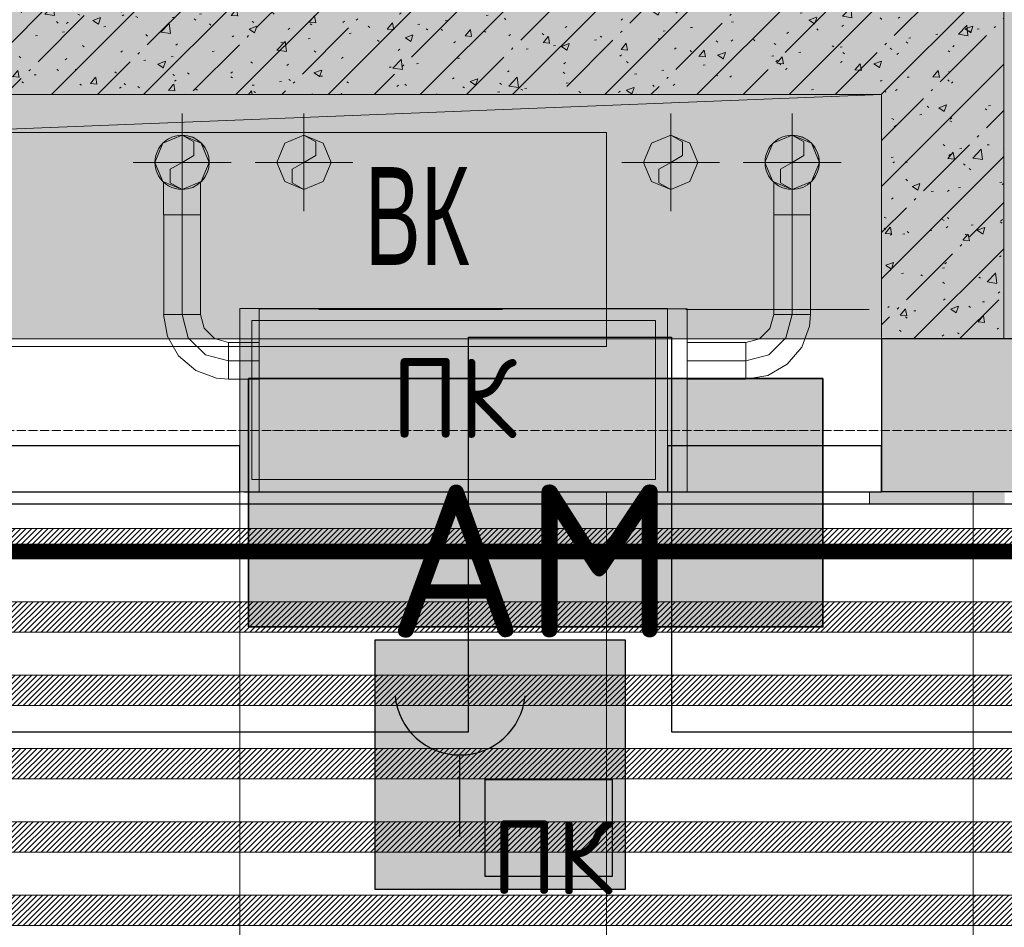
# Model space of a CAD drawing. Header units: millimetres. Extents: x -542966 to 178656, y -69521 to 267189.
# Tile 253 of 256: x -167963 to -166352, y 245424 to 246909. Entities that reach past the tile are written whole.
import ezdxf
from ezdxf import colors
from ezdxf.entities.mleader import LeaderData, LeaderLine
from ezdxf.math import Vec2, Vec3

# ---------------------------------------------------------------- set-up
doc = ezdxf.new("R2010")
doc.units = ezdxf.units.MM
for name, pattern in [('( Hidden )', [0.375, 0.25, -0.125]), ('-D1-03x03', [6, 3, -3]), ('-D1d1-15x02', [19, 15, -2, 0, -2]), ('DASHDOT', [25.4, 12.7, -6.35, 0, -6.35]), ('DASHEDx20', [0.75, 0.5, -0.25])]:
    doc.linetypes.add(name, pattern=pattern)
doc.layers.get('Defpoints').update_dxf_attribs({"color": 31})
for name, color, linetype, lineweight in [('_0', 7, 'Continuous', 13), ('A-DETL-GENF', 7, 'Continuous', 5), ('A-FLOR', 7, 'Continuous', 5), ('A-GENM-HDLN', 7, '-D1-03x03', 5), ('A-WALL', 7, 'Continuous', 5), ('A-WALL-FNSH', 8, 'Continuous', 5), ('dim_pot', 183, 'Continuous', 9), ('dim_razv', 93, 'DASHDOT', 9), ('engineering', 20, 'Continuous', 13), ('I-WALL', 7, 'Continuous', 5), ('M-EQPM', 7, 'Continuous', 5), ('M-EQPM-IDEN', 7, 'Continuous', 5), ('pot', 183, 'Continuous', 15), ('pot sh', 183, 'Continuous', 15), ('S-GRID', 7, 'Continuous', 5), ('wall_new', 152, 'Continuous', 30)]:
    doc.layers.add(name, color=color, linetype=linetype, lineweight=lineweight)
for name, color, linetype, true_color in [('PDF12_0', 30, 'Continuous', 0xff7f00), ('PDF12_Оборудование', 7, 'Continuous', 0xffffff), ('PDF3_Geometry', 7, 'Continuous', 0xdedede), ('PDF3_Solid Fills', 7, 'Continuous', 0x008000)]:
    doc.layers.add(name, color=color, linetype=linetype, true_color=true_color)
doc.layers.add('PDF12_ПС ручной', color=1, linetype='Continuous')
doc.layers.add('PDF_Text', color=7, linetype='Continuous')
doc.layers.add('pol', color=7, linetype='Continuous', lineweight=15, true_color=0x738991)
doc.layers.add('Сводный план', color=1, linetype='Continuous', lineweight=0, true_color=0xff0000)
doc.styles.add('Arial Narrow_2', font='txt', dxfattribs={"width": 0.75, "height": 250})
doc.styles.add('GOST-2.304_Type-B', font='GOST_Common.ttf')
doc.styles.add('In tre', font='isocpeur.ttf', dxfattribs={"width": 0.8, "oblique": 10})
doc.styles.add('PDF ISOCPEUR', font='isocpeur.ttf')
pattern_1 = [(225, (-233499.5126, 226717.061), (4.49012806, -4.49012806), [])]
pattern_2 = [(45, (-192252.93, 225386.45), (-75.43415, 75.43415), [106.68, -17.78, 3.556, -17.78]), (45, (-192252.93, 225461.84), (-75.43415, 75.43415), []), (50, (-192252.93, 225386.45), (127.52922, -11.15758), [13.335, -146.685]), (355, (-192252.93, 225386.45), (-24.66966, 133.74), [10.668, -117.348]), (100.451, (-192242.31, 225385.52), (102.85973, 122.5818), [11.333, -124.663]), (46.184, (-192252.93, 225422.01), (189.75516, -29.4304), [20.002, -220.027]), (96.636, (-192237.12, 225419.56), (166.1822, 173.1996), [17, -186.995]), (351.184, (-192252.93, 225422.01), (166.1839, 173.1976), [16.002, -176.022]), (21, (-192235.15, 225413.12), (106.13027, -71.58603), [13.335, -146.685]), (326, (-192235.15, 225413.12), (43.2619, 128.93175), [10.668, -117.348]), (71.451, (-192226.31, 225407.15), (149.39198, 57.34505), [11.333, -124.663]), (37.5, (-192252.935, 225386.45), (2.16223, 59.18836), [3.353, -112.573, 3.353, -115.773, -117.792]), (37.5, (-192252.935, 225386.45), (2.16223, 59.18836), [-235.052, 3.353, -114.44]), (7.5, (-192252.935, 225386.45), (46.77386, 70.12615), [3.353, -64.567, 3.353, -109.906, -44.894]), (7.5, (-192252.935, 225386.45), (46.77386, 70.12615), [-181.178, 3.353, -41.542]), (327.5, (-192292.584, 225386.45), (94.91367, -4.01009), [3.353, -41.097, 3.353, -135.331, -184.023]), (327.5, (-192292.584, 225386.45), (94.91367, -4.01009), [-183.134, 3.353, -180.67]), (317.5, (-192310.36, 225386.45), (103.69057, 17.79882), [3.353, -54.432, 3.353, -88.748, -130.683]), (317.5, (-192310.36, 225386.45), (103.69057, 17.79882), [-149.885, 3.353, -127.33])]

# ---------------------------------------------------------------- blocks, each defined once
blk = doc.blocks.new('iuiuiuyt66')
at = {"layer": 'PDF12_0', "lineweight": 25}
blk.add_lwpolyline([(7505.7, 20307.4), (10242.6, 20307.4), (10242.6, 20995.3), (10877.6, 20995.3), (10877.6, 20307.4), (25074.1, 20307.4), (25074.1, 20953), (25406.5, 20953), (25406.5, 20307.4), (29057.7, 20307.4)], dxfattribs=at)
at = {"layer": 'PDF12_Оборудование', "transparency": 33554559}
for points in [[(25654.1, 20885.2), (24714.3, 20885.2), (25654.1, 20478.8)], [(24714.3, 20885.2), (25654.1, 20478.8), (24714.3, 20478.8)]]:
    blk.add_solid(points, dxfattribs=at)
at = {"layer": 'PDF12_ПС ручной', "color": 7, "true_color": 0xffffff, "transparency": 33554559}
for points in [[(25330.3, 20457.7), (24921.7, 20457.7), (25330.3, 20049.1)], [(24921.7, 20457.7), (25330.3, 20049.1), (24921.7, 20049.1)]]:
    blk.add_solid(points, dxfattribs=at)
at = {"layer": 'PDF_Text', "color": 177, "lineweight": 35, "true_color": 0x283188}
blk.add_lwpolyline([(25654.1, 20885.2), (24714.3, 20885.2), (24714.3, 20478.8), (25654.1, 20478.8)], close=True, dxfattribs=at)
at = {"layer": 'PDF_Text', "color": 5, "lineweight": 30}
for points in [[(25330.3, 20049.1), (24921.7, 20049.1), (24921.7, 20457.7), (25330.3, 20457.7)], [(25101.7, 20229.1), (25309.1, 20229.1), (25309.1, 20070.3), (25101.7, 20070.3)]]:
    blk.add_lwpolyline(points, close=True, dxfattribs=at)
blk.add_lwpolyline([(25059.3, 20267.2), (25059.3, 20135.9)], dxfattribs=at)
blk.add_arc((25060.4, 20376.2), 106.9, 185.5706, 354.4294, dxfattribs=at)
at = {"layer": 'PDF_Text', "color": 177, "true_color": 0x283188, "insert": (24940.8, 20461.3), "char_height": 249.99, "attachment_point": 7, "style": 'PDF ISOCPEUR'}
blk.add_mtext('АМ', dxfattribs=at)
at = {"layer": 'PDF_Text', "color": 5, "insert": (25112.2, 20041.3), "char_height": 120, "attachment_point": 7, "style": 'PDF ISOCPEUR'}
blk.add_mtext('ПК', dxfattribs=at)
blk = doc.blocks.new('fgjhjgf44')
at = {"layer": 'PDF3_Geometry', "color": 1, "lineweight": 18}
for points in [[(19876.7, 19040.8), (19876.7, 18880.8)], [(20874.7, 19040.8), (20874.7, 18880.8)], [(19832.2, 18960.8), (19845.2, 18929.4), (19876.7, 18916.3), (19908.1, 18929.4), (19921.2, 18960.8), (19908.1, 18992.3), (19876.7, 19005.3), (19845.2, 18992.3)], [(20830.2, 18960.8), (20843.3, 18929.4), (20874.7, 18916.3), (20906.2, 18929.4), (20919.2, 18960.8), (20906.2, 18992.3), (20874.7, 19005.3), (20843.3, 18992.3)], [(19956.7, 18960.8), (19796.7, 18960.8)], [(20954.7, 18960.8), (20794.7, 18960.8)], [(19876.7, 18874.8), (19868.9, 18874.8), (19861.6, 18874.8), (19855.3, 18874.8), (19850.5, 18874.8), (19847.5, 18874.8), (19846.5, 18874.8), (19847.5, 18874.8), (19850.5, 18874.8), (19855.3, 18874.8), (19861.6, 18874.8), (19868.9, 18874.8)], [(19876.7, 18874.8), (19884.4, 18874.8), (19891.7, 18874.8), (19897.9, 18874.8), (19902.6, 18874.8), (19905.6, 18874.8), (19906.7, 18874.8), (19906.7, 18711.9), (19905.6, 18711.9), (19902.6, 18711.9), (19897.9, 18711.9), (19891.7, 18711.9), (19884.4, 18711.9), (19876.7, 18711.9)], [(19876.7, 18874.8), (19884.5, 18874.8), (19891.7, 18874.8), (19898, 18874.8), (19902.8, 18874.8), (19905.8, 18874.8), (19906.8, 18874.8), (19905.8, 18874.8), (19902.8, 18874.8), (19898, 18874.8), (19891.7, 18874.8), (19884.5, 18874.8)], [(20874.7, 18874.8), (20866.9, 18874.8), (20859.7, 18874.8), (20853.4, 18874.8), (20848.6, 18874.8), (20845.6, 18874.8), (20844.6, 18874.8), (20845.6, 18874.8), (20848.6, 18874.8), (20853.4, 18874.8), (20859.7, 18874.8), (20866.9, 18874.8)], [(20874.7, 18874.8), (20882.6, 18874.8), (20889.8, 18874.8), (20896.1, 18874.8), (20900.9, 18874.8), (20903.9, 18874.8), (20904.9, 18874.8), (20903.9, 18874.8), (20900.9, 18874.8), (20896.1, 18874.8), (20889.8, 18874.8), (20882.6, 18874.8)], [(20702.7, 18421.9), (20702.7, 18720.9), (20002.7, 18720.9), (20002.7, 18421.9), (20002.7, 18720.9), (20702.7, 18720.9)], [(19952.7, 18666.1), (19929.6, 18672.3), (19912.8, 18689.3), (19906.8, 18711.9), (19905.8, 18711.9), (19902.8, 18711.9), (19898, 18711.9), (19891.7, 18711.9), (19884.5, 18711.9), (19876.7, 18711.9), (19868.9, 18711.9), (19861.6, 18711.9), (19855.3, 18711.9), (19850.5, 18711.9), (19847.5, 18711.9), (19846.5, 18711.9), (19852.8, 18675.8), (19871, 18644.1), (19898.9, 18620.4), (19933.2, 18607.6), (19952.7, 18605.8), (19952.7, 18606.8), (19952.7, 18609.8), (19952.7, 18614.6), (19952.7, 18620.8), (19952.7, 18628.1), (19952.7, 18635.9), (19952.7, 18643.7), (19952.7, 18651), (19952.7, 18657.2), (19952.7, 18662), (19952.7, 18665)], [(19886.8, 18673.9), (19876.7, 18711.9), (19886.8, 18673.9), (19914.7, 18646.1), (19952.7, 18635.9), (19914.7, 18646.1)], [(20844.6, 18711.9), (20838.4, 18688.8), (20821.4, 18672), (20798.7, 18666.1), (20798.7, 18665), (20798.7, 18662), (20798.7, 18657.2), (20798.7, 18651), (20798.7, 18643.7), (20798.7, 18635.9), (20798.7, 18628.1), (20798.7, 18620.8), (20798.7, 18614.6), (20798.7, 18609.8), (20798.7, 18606.8), (20798.7, 18605.8), (20834.8, 18612.1), (20866.6, 18630.3), (20890.3, 18658.2), (20903.1, 18692.5), (20904.9, 18711.9), (20903.9, 18711.9), (20900.9, 18711.9), (20896.1, 18711.9), (20889.8, 18711.9), (20882.6, 18711.9), (20874.7, 18711.9), (20866.9, 18711.9), (20859.7, 18711.9), (20853.4, 18711.9), (20848.6, 18711.9), (20845.6, 18711.9)], [(19952.7, 18635.9), (19952.7, 18643.7), (19952.7, 18650.9), (19952.7, 18657.1), (19952.7, 18661.9), (19952.7, 18664.9), (19952.7, 18665.9), (20002.7, 18665.9), (20002.7, 18664.9), (20002.7, 18661.9), (20002.7, 18657.1), (20002.7, 18650.9), (20002.7, 18643.7), (20002.7, 18635.9)], [(20798.7, 18635.9), (20798.7, 18628.2), (20798.7, 18620.9), (20798.7, 18614.7), (20798.7, 18609.9), (20798.7, 18606.9), (20798.7, 18605.9), (20702.7, 18605.9), (20702.7, 18606.9), (20702.7, 18609.9), (20702.7, 18614.7), (20702.7, 18620.9), (20702.7, 18628.2), (20702.7, 18635.9)], [(20727.7, 18421.9), (19977.7, 18421.9)], [(19977.7, 18420.9), (19977.7, 18421.9)], [(20727.7, 18420.9), (19977.7, 18420.9)], [(20702.7, 18421.9), (20002.7, 18421.9)], [(20677.7, 18420.9), (20027.7, 18420.9)], [(20027.7, 18420.9), (20677.7, 18420.9)], [(20677.7, 18420.9), (20027.7, 18420.9)], [(20027.7, 18420.9), (20677.7, 18420.9)], [(20727.7, 18420.9), (20727.7, 18421.9)]]:
    blk.add_lwpolyline(points, close=True, dxfattribs=at)
at = {"layer": 'PDF3_Geometry', "color": 232, "lineweight": 18, "true_color": 0xca0064}
for points in [[(20076, 18880.8), (20076, 19040.8)], [(20676, 18880.8), (20676, 19040.8)], [(20076, 19005.3), (20095.3, 18994.2), (20095.3, 18971.9), (20076, 18960.8), (20056.7, 18949.7), (20056.7, 18927.4), (20076, 18916.3)], [(20676, 19005.3), (20695.3, 18994.2), (20695.3, 18971.9), (20676, 18960.8), (20656.7, 18949.7), (20656.7, 18927.4), (20676, 18916.3)], [(19996, 18960.8), (20156, 18960.8)], [(20596, 18960.8), (20756, 18960.8)]]:
    blk.add_lwpolyline(points, dxfattribs=at)
at = {"layer": 'PDF3_Geometry', "color": 254, "lineweight": 9, "true_color": 0xcccccc}
for points in [[(20571, 18659.5), (20571, 19009.5), (19071, 19009.5), (20571, 19009.5)], [(20100.6, 18719.9), (20400.6, 18719.9)]]:
    blk.add_lwpolyline(points, close=True, dxfattribs=at)
at = {"layer": 'PDF3_Geometry', "color": 1, "lineweight": 18}
for points in [[(19876.7, 19005.3), (19895.9, 18994.2), (19895.9, 18971.9), (19876.7, 18960.8), (19857.4, 18949.7), (19857.4, 18927.4), (19876.7, 18916.3, 1)], [(20874.7, 19005.3), (20894, 18994.2), (20894, 18971.9), (20874.7, 18960.8), (20855.5, 18949.7), (20855.5, 18927.4), (20874.7, 18916.3, 0.999992)]]:
    blk.add_lwpolyline(points, format="xyb", close=True, dxfattribs=at)
at = {"layer": 'PDF3_Geometry', "color": 232, "lineweight": 18, "true_color": 0xca0064}
for points in [[(20031.5, 18960.8), (20044.6, 18929.4), (20076, 18916.3), (20107.5, 18929.4), (20120.5, 18960.8), (20107.5, 18992.3), (20076, 19005.3), (20044.6, 18992.3)], [(20631.5, 18960.8), (20644.6, 18929.4), (20676, 18916.3), (20707.5, 18929.4), (20720.5, 18960.8), (20707.5, 18992.3), (20676, 19005.3), (20644.6, 18992.3)]]:
    blk.add_lwpolyline(points, close=True, dxfattribs=at)
at = {"layer": 'PDF3_Geometry', "color": 1, "lineweight": 18}
for points in [[(19876.7, 18874.8), (19876.7, 18960.8)], [(20874.7, 18874.8), (20874.7, 18960.8)], [(19846.5, 18928.1), (19846.5, 18874.8)], [(19906.8, 18874.8), (19906.8, 18928.1)], [(20844.6, 18928.1), (20844.6, 18874.8)], [(20904.9, 18874.8), (20904.9, 18928.1)], [(19906.7, 18711.9), (19905.6, 18711.9), (19902.6, 18711.9), (19897.9, 18711.9), (19891.7, 18711.9), (19884.4, 18711.9), (19876.7, 18711.9), (19876.7, 18874.8), (19868.9, 18874.8), (19861.7, 18874.8), (19855.4, 18874.8), (19850.7, 18874.8), (19847.7, 18874.8), (19846.7, 18874.8), (19846.7, 18711.9), (19847.7, 18711.9), (19850.7, 18711.9), (19855.4, 18711.9), (19861.7, 18711.9), (19868.9, 18711.9), (19876.7, 18711.9), (19868.9, 18711.9), (19861.7, 18711.9), (19855.4, 18711.9), (19850.7, 18711.9), (19847.7, 18711.9), (19846.7, 18711.9)], [(19846.7, 18874.8), (19847.7, 18874.8), (19850.7, 18874.8), (19855.4, 18874.8), (19861.7, 18874.8), (19868.9, 18874.8), (19876.7, 18874.8), (19884.4, 18874.8), (19891.7, 18874.8), (19897.9, 18874.8), (19902.6, 18874.8), (19905.6, 18874.8), (19906.7, 18874.8)], [(20844.7, 18711.9), (20845.8, 18711.9), (20848.8, 18711.9), (20853.5, 18711.9), (20859.7, 18711.9), (20867, 18711.9), (20874.7, 18711.9), (20882.5, 18711.9), (20889.7, 18711.9), (20896, 18711.9), (20900.7, 18711.9), (20903.7, 18711.9), (20904.7, 18711.9), (20903.7, 18711.9), (20900.7, 18711.9), (20896, 18711.9), (20889.7, 18711.9), (20882.5, 18711.9), (20874.7, 18711.9), (20867, 18711.9), (20859.7, 18711.9), (20853.5, 18711.9), (20848.8, 18711.9), (20845.8, 18711.9), (20844.7, 18711.9), (20844.7, 18874.8), (20845.8, 18874.8), (20848.8, 18874.8), (20853.5, 18874.8), (20859.7, 18874.8), (20867, 18874.8), (20874.7, 18874.8), (20874.7, 18711.9), (20864.6, 18673.9), (20836.7, 18646.1), (20798.7, 18635.9), (20702.7, 18635.9), (20702.7, 18628.2), (20702.7, 18620.9), (20702.7, 18614.7), (20702.7, 18609.9), (20702.7, 18606.9), (20702.7, 18605.9)], [(20844.7, 18874.8), (20845.8, 18874.8), (20848.8, 18874.8), (20853.5, 18874.8), (20859.7, 18874.8), (20867, 18874.8), (20874.7, 18874.8), (20874.7, 18711.9), (20864.6, 18673.9), (20836.7, 18646.1), (20798.7, 18635.9), (20798.7, 18628.2), (20798.7, 18620.9), (20798.7, 18614.7), (20798.7, 18609.9), (20798.7, 18606.9), (20798.7, 18605.9)], [(20904.7, 18711.9), (20904.7, 18874.8), (20903.7, 18874.8), (20900.7, 18874.8), (20896, 18874.8), (20889.7, 18874.8), (20882.5, 18874.8), (20874.7, 18874.8), (20882.5, 18874.8), (20889.7, 18874.8), (20896, 18874.8), (20900.7, 18874.8), (20903.7, 18874.8), (20904.7, 18874.8)], [(19906.8, 18711.9), (19905.8, 18711.9), (19902.8, 18711.9), (19898, 18711.9), (19891.7, 18711.9), (19884.5, 18711.9), (19876.7, 18711.9), (19868.9, 18711.9), (19861.6, 18711.9), (19855.3, 18711.9), (19850.5, 18711.9), (19847.5, 18711.9), (19846.5, 18711.9)], [(20844.6, 18711.9), (20845.6, 18711.9), (20848.6, 18711.9), (20853.4, 18711.9), (20859.7, 18711.9), (20866.9, 18711.9), (20874.7, 18711.9), (20882.6, 18711.9), (20889.8, 18711.9), (20896.1, 18711.9), (20900.9, 18711.9), (20903.9, 18711.9), (20904.9, 18711.9)], [(19952.7, 18666.1), (19952.7, 18665), (19952.7, 18662), (19952.7, 18657.2), (19952.7, 18651), (19952.7, 18643.7), (19952.7, 18635.9), (19952.7, 18628.1), (19952.7, 18620.8), (19952.7, 18614.6), (19952.7, 18609.8), (19952.7, 18606.8), (19952.7, 18605.8)], [(19952.7, 18665.9), (19952.7, 18664.9), (19952.7, 18661.9), (19952.7, 18657.1), (19952.7, 18650.9), (19952.7, 18643.7), (19952.7, 18635.9), (20002.7, 18635.9), (20002.7, 18643.7), (20002.7, 18650.9), (20002.7, 18657.1), (20002.7, 18661.9), (20002.7, 18664.9), (20002.7, 18665.9)], [(20798.7, 18665.9), (20798.7, 18664.9), (20798.7, 18661.9), (20798.7, 18657.1), (20798.7, 18650.9), (20798.7, 18643.7), (20798.7, 18635.9), (20798.7, 18643.7), (20798.7, 18650.9), (20798.7, 18657.1), (20798.7, 18661.9), (20798.7, 18664.9), (20798.7, 18665.9), (20702.7, 18665.9), (20702.7, 18664.9), (20702.7, 18661.9), (20702.7, 18657.1), (20702.7, 18650.9), (20702.7, 18643.7), (20702.7, 18635.9), (20702.7, 18643.7), (20702.7, 18650.9), (20702.7, 18657.1), (20702.7, 18661.9), (20702.7, 18664.9), (20702.7, 18665.9)], [(20798.7, 18666.1), (20798.7, 18665), (20798.7, 18662), (20798.7, 18657.2), (20798.7, 18651), (20798.7, 18643.7), (20798.7, 18635.9), (20798.7, 18628.1), (20798.7, 18620.8), (20798.7, 18614.6), (20798.7, 18609.8), (20798.7, 18606.8), (20798.7, 18605.8)], [(19952.7, 18605.9), (19952.7, 18606.9), (19952.7, 18609.9), (19952.7, 18614.7), (19952.7, 18620.9), (19952.7, 18628.2), (19952.7, 18635.9), (19952.7, 18628.2), (19952.7, 18620.9), (19952.7, 18614.7), (19952.7, 18609.9), (19952.7, 18606.9), (19952.7, 18605.9), (20002.7, 18605.9), (20002.7, 18606.9), (20002.7, 18609.9), (20002.7, 18614.7), (20002.7, 18620.9), (20002.7, 18628.2), (20002.7, 18635.9), (20002.7, 18628.2), (20002.7, 18620.9), (20002.7, 18614.7), (20002.7, 18609.9), (20002.7, 18606.9), (20002.7, 18605.9)], [(20677.7, 18421.9), (20027.7, 18421.9)], [(20027.7, 18421.9), (20027.7, 18420.9)], [(20027.7, 18420.9), (20027.7, 18421.9)], [(20027.7, 18421.9), (20677.7, 18421.9)], [(20677.7, 18421.9), (20027.7, 18421.9)], [(20027.7, 18421.9), (20027.7, 18420.9)], [(20027.7, 18421.9), (20027.7, 18420.9)], [(20027.7, 18421.9), (20677.7, 18421.9)], [(20677.7, 18421.9), (20027.7, 18421.9)], [(20027.7, 18421.9), (20677.7, 18421.9)], [(20027.7, 18421.9), (20677.7, 18421.9)], [(20677.7, 18421.9), (20027.7, 18421.9)], [(20027.7, 18420.9), (20027.7, 18421.9)], [(20027.7, 18421.9), (20027.7, 18420.9)], [(20027.7, 18421.9), (20027.7, 18420.9)], [(20027.7, 18421.9), (20027.7, 18420.9)], [(20677.7, 18420.9), (20677.7, 18421.9)], [(20677.7, 18420.9), (20677.7, 18421.9)], [(20677.7, 18421.9), (20677.7, 18420.9)], [(20677.7, 18421.9), (20677.7, 18420.9)], [(20677.7, 18420.9), (20677.7, 18421.9)], [(20677.7, 18420.9), (20677.7, 18421.9)], [(20677.7, 18421.9), (20677.7, 18420.9)], [(20677.7, 18421.9), (20677.7, 18420.9)]]:
    blk.add_lwpolyline(points, dxfattribs=at)
at = {"layer": 'PDF3_Geometry', "color": 254, "lineweight": 9, "true_color": 0xcccccc}
for points in [[(20700.6, 18719.9), (21000.6, 18719.9)], [(21000.6, 18719.9), (20700.6, 18719.9)], [(19071, 18659.5), (20571, 18659.5)], [(19071, 18659.5), (20571, 18659.5)]]:
    blk.add_lwpolyline(points, dxfattribs=at)
at = {"layer": 'PDF3_Geometry', "color": 1, "lineweight": 18}
for centre, start, end in [((19876.7, 18960.8), 89.9991, 270.0009), ((19876.7, 18960.8), 89.9991, 270.0009), ((19876.7, 18960.8), 270, 90), ((20874.7, 18960.8), 89.9991, 270.0009), ((20874.7, 18960.8), 89.9991, 270.0009), ((20874.7, 18960.8), 270.0005, 89.9995)]:
    blk.add_arc(centre, 44.4, start, end, dxfattribs=at)
at = {"layer": 'PDF3_Solid Fills', "color": 11, "lineweight": 35, "true_color": 0xff7b7b, "transparency": 33554559}
for points in [[(20727.7, 18420.9), (20727.7, 18421.9), (19977.7, 18420.9)], [(20677.7, 18420.9), (20677.7, 18421.9), (20027.7, 18420.9)], [(20677.7, 18420.9), (20677.7, 18421.9), (20027.7, 18420.9)], [(20677.7, 18420.9), (20677.7, 18421.9), (20027.7, 18420.9)], [(20677.7, 18420.9), (20677.7, 18421.9), (20027.7, 18420.9)]]:
    blk.add_solid(points, dxfattribs=at)
blk = doc.blocks.new('A_MEQ_OpeningShaft-Rectangular - ВК-4805492-50_AS_M_L19')
at = {"layer": 'A-DETL-GENF', "linetype": '-D1-03x03'}
blk.add_hatch(color=256, dxfattribs=at).paths.add_polyline_path([(0, -400), (57.1, -57.1), (1500, 0), (0, 0)])
at = {"layer": 'A-DETL-GENF'}
for p, q in [((1500, 0), (0, 0)), ((0, 0), (0, -400)), ((57.1, -57.1), (1500, 0)), ((1500, 0), (1500, -400)), ((0, -400), (57.1, -57.1)), ((0, -400), (1500, -400))]:
    blk.add_line(p, q, dxfattribs=at)
at = {"layer": 'A-GENM-HDLN'}
for p, q in [((1500, 0), (0, 0)), ((0, 0), (0, -400)), ((1500, -400), (1500, 0)), ((0, -400), (1500, -400))]:
    blk.add_line(p, q, dxfattribs=at)

msp = doc.modelspace()

# ---------------------------------------------------------------- hatches: boundary and pattern name
at = {"layer": '_0', "transparency": 33554534}
h = msp.add_hatch(color=252, dxfattribs=at)
h.dxf.hatch_style = 1
h.paths.add_polyline_path([(-154802.1, 224885.6), (-192753.7, 224885.6), (-192753.7, 254837.2), (-154802.1, 254837.2)])
h.paths.add_polyline_path([(-186502.9, 232136.4), (-186502.9, 235386.4), (-183902.9, 235386.4), (-183902.9, 239436.4), (-179002.9, 239436.4), (-179002.9, 237936.4), (-177402.9, 237936.4), (-177402.9, 244336.4), (-185852.9, 244336.4), (-185852.9, 246136.4), (-186852.9, 246136.4), (-186852.9, 248136.4), (-182952.9, 248136.4), (-182952.9, 246386.4), (-163952.9, 246386.4), (-163952.9, 248136.4), (-160672.9, 248136.4), (-160672.9, 246136.4), (-161752.9, 246136.4), (-161752.9, 244336.4), (-169802.9, 244336.4), (-169802.9, 235386.4), (-161802.9, 235386.4), (-161802.9, 234986.4), (-161302.9, 234986.4), (-161302.9, 232136.4), (-163402.9, 232136.4), (-163402.9, 233336.4), (-183902.9, 233336.4), (-183902.9, 232136.4)], flags=16)
at = {"layer": 'A-WALL'}
h = msp.add_hatch(dxfattribs=at)
h.set_pattern_fill('FP_1', color=256, style=0, pattern_type=2)
h.set_pattern_definition([(45, (-192252.935, 225386.45), (-57.02463, 57.02463), []), (45, (-192195.91, 225386.45), (-57.02463, 57.02463), [100.806, -20.161, 3.353, -16.808])])
h.paths.add_polyline_path([(-164637.1, 246136.4), (-163652.9, 246136.4), (-163652.9, 246386.4), (-166552.9, 246386.4), (-166552.9, 246136.4), (-166214.3, 246136.4)])
h.paths.add_polyline_path([(-168254.5, 246136.4), (-168052.9, 246136.4), (-168052.9, 246386.4), (-169252.9, 246386.4), (-169252.9, 246136.4)])
h.paths.add_polyline_path([(-170302.9, 246136.4), (-170302.9, 246386.4), (-171452.9, 246386.4), (-171452.9, 246136.4), (-170452.9, 246136.4)])
h.paths.add_polyline_path([(-172502.9, 246136.4), (-172502.9, 246386.4), (-176202.9, 246386.4), (-176202.9, 246136.4), (-172523.1, 246136.4)])
at = {"layer": 'engineering', "linetype": 'Continuous', "true_color": 0xf27172}
h = msp.add_hatch(color=11, dxfattribs=at)
h.dxf.hatch_style = 1
h.paths.add_polyline_path([(-167602.9, 246436.4), (-166902.9, 246436.4), (-166902.9, 246136.4), (-167602.9, 246136.4)])
at = {"layer": 'I-WALL'}
h = msp.add_hatch(dxfattribs=at)
h.set_pattern_fill('FP_43', color=256, style=0, pattern_type=2)
h.set_pattern_definition(pattern_2)
h.paths.add_polyline_path([(-166552.9, 246786.4), (-166552.9, 246986.4), (-168052.9, 246986.4), (-168052.9, 246786.4), (-167791.5, 246786.4)])
h = msp.add_hatch(dxfattribs=at)
h.set_pattern_fill('FP_43', color=256, style=0, pattern_type=2)
h.set_pattern_definition(pattern_2)
h.paths.add_polyline_path([(-166552.9, 246386.4), (-166352.9, 246386.4), (-166352.9, 246986.4), (-166552.9, 246986.4), (-166552.9, 246729.3)])
at = {"layer": 'I-WALL', "true_color": 0xf5f3ef}
h = msp.add_hatch(color=7, dxfattribs=at)
h.paths.add_polyline_path([(-166554.5, 246116.4), (-166554.5, 246136.4), (-166572.9, 246136.4), (-166572.9, 246116.4)])
h.paths.add_polyline_path([(-168051.3, 246116.4), (-168032.9, 246116.4), (-168032.9, 246136.4), (-168051.3, 246136.4)])
msp.add_hatch(color=7, dxfattribs=at).paths.add_polyline_path([(-166351.3, 246116.4), (-166351.3, 246136.4), (-166554.5, 246136.4), (-166554.5, 246116.4)])
at = {"layer": 'pot sh', "linetype": 'ByBlock', "lineweight": 0, "true_color": 0x91caaf}
h = msp.add_hatch(dxfattribs=at)
h.set_pattern_fill('ANSI31', color=253, scale=2, angle=180)
h.set_pattern_definition([(225, (-233499.5126, 226957.061), (4.49012806, -4.49012806), [])])
h.paths.add_polyline_path([(-185632.9, 246026.4), (-161972.9, 246026.4), (-161972.9, 246076.4), (-185632.9, 246076.4)])
h = msp.add_hatch(dxfattribs=at)
h.set_pattern_fill('ANSI31', color=253, scale=2, angle=180)
h.set_pattern_definition([(225, (-233499.5126, 227077.061), (4.49012806, -4.49012806), [])])
h.paths.add_polyline_path([(-185632.9, 245906.4), (-161972.9, 245906.4), (-161972.9, 245956.4), (-185632.9, 245956.4)])
h = msp.add_hatch(dxfattribs=at)
h.set_pattern_fill('ANSI31', color=253, scale=2, angle=180)
h.set_pattern_definition(pattern_1)
h.paths.add_polyline_path([(-185632.9, 245786.4), (-161972.9, 245786.4), (-161972.9, 245836.4), (-185632.9, 245836.4)])
h = msp.add_hatch(dxfattribs=at)
h.set_pattern_fill('ANSI31', color=253, scale=2, angle=180)
h.set_pattern_definition([(225, (-233499.5126, 226597.061), (4.49012806, -4.49012806), [])])
h.paths.add_polyline_path([(-185632.9, 245666.4), (-161972.9, 245666.4), (-161972.9, 245716.4), (-185632.9, 245716.4)])
h = msp.add_hatch(dxfattribs=at)
h.set_pattern_fill('ANSI31', color=253, scale=2, angle=180)
h.set_pattern_definition(pattern_1)
h.paths.add_polyline_path([(-185632.9, 245546.4), (-161972.9, 245546.4), (-161972.9, 245596.4), (-185632.9, 245596.4)])
h = msp.add_hatch(dxfattribs=at)
h.set_pattern_fill('ANSI31', color=253, scale=2, angle=180)
h.set_pattern_definition([(225, (-233499.5126, 226357.061), (4.49012806, -4.49012806), [])])
h.paths.add_polyline_path([(-185632.9, 245426.4), (-161972.9, 245426.4), (-161972.9, 245476.4), (-185632.9, 245476.4)])

# ---------------------------------------------------------------- linework, layer by layer
at = {"layer": 'A-FLOR'}
msp.add_line((-166572.9, 246136.4), (-168032.9, 246136.4), dxfattribs=at)
at = {"layer": 'A-WALL', "lineweight": 9}
msp.add_line((-166352.9, 246386.4), (-166352.9, 246986.4), dxfattribs=at)
at = {"layer": 'A-WALL', "lineweight": 25}
for p, q in [((-163952.9, 246386.4), (-166552.9, 246386.4)), ((-166552.9, 246386.4), (-166552.9, 246136.4)), ((-163652.9, 246136.4), (-166552.9, 246136.4))]:
    msp.add_line(p, q, dxfattribs=at)
at = {"layer": 'A-WALL-FNSH'}
for p, q in [((-166552.9, 246136.4), (-166572.9, 246136.4)), ((-166572.9, 246136.4), (-166572.9, 246116.4)), ((-166572.9, 246116.4), (-163632.9, 246116.4))]:
    msp.add_line(p, q, dxfattribs=at)
at = {"layer": 'Defpoints'}
msp.add_lwpolyline([(-183922.9, 246116.4), (-178252.9, 246116.4), (-178252.9, 246327.3), (-177202.9, 246327.3), (-177202.9, 246116.4), (-172502.9, 246116.4), (-172502.9, 246326), (-171452.9, 246325.7), (-171452.9, 246116.4), (-170302.9, 246116.4), (-170302.9, 246326.4), (-169252.9, 246326.3), (-169252.9, 246116.4), (-163632.9, 246116.4)], dxfattribs=at)
at = {"layer": 'engineering', "color": 7}
for points in [[(-167602.9, 246436.4), (-166902.9, 246436.4), (-166902.9, 246136.4), (-167602.9, 246136.4)], [(-167582.9, 246416.4), (-166922.9, 246416.4), (-166922.9, 246156.4), (-167582.9, 246156.4)]]:
    msp.add_lwpolyline(points, close=True, dxfattribs=at)
at = {"layer": 'pot'}
msp.add_lwpolyline([(-185632.9, 244556.4), (-185632.9, 246356.4), (-186632.9, 246356.4), (-186632.9, 247916.4), (-184322.9, 247916.4), (-184322.9, 247216.4), (-183572.9, 247216.4), (-183572.9, 246456.4), (-183972.9, 246456.4), (-183972.9, 246116.4), (-163632.9, 246116.4), (-163632.9, 247916.4), (-160892.9, 247916.3), (-160892.9, 246356.4), (-161972.9, 246356.5), (-161972.9, 244556.4)], close=True, dxfattribs=at)
at = {"layer": 'pot sh'}
for points in [[(-185632.9, 246026.4), (-161972.9, 246026.4), (-161972.9, 246076.4), (-185632.9, 246076.4)], [(-185632.9, 245906.4), (-161972.9, 245906.4), (-161972.9, 245956.4), (-185632.9, 245956.4)], [(-185632.9, 245786.4), (-161972.9, 245786.4), (-161972.9, 245836.4), (-185632.9, 245836.4)], [(-185632.9, 245666.4), (-161972.9, 245666.4), (-161972.9, 245716.4), (-185632.9, 245716.4)], [(-185632.9, 245546.4), (-161972.9, 245546.4), (-161972.9, 245596.4), (-185632.9, 245596.4)], [(-185632.9, 245426.4), (-161972.9, 245426.4), (-161972.9, 245476.4), (-185632.9, 245476.4)]]:
    msp.add_lwpolyline(points, close=True, dxfattribs=at)
at = {"layer": 'S-GRID', "linetype": '-D1d1-15x02'}
msp.add_line((-195223.5, 246236.4), (-153326.2, 246236.4), dxfattribs=at)
at = {"layer": 'wall_new', "color": 212, "lineweight": 30, "true_color": 0xb800b8}
for points in [[(-168052.9, 246136.4), (-167602.9, 246136.4), (-167602.9, 246211.4), (-168052.9, 246211.4)], [(-166902.9, 246136.4), (-166552.9, 246136.4), (-166552.9, 246211.4), (-166902.9, 246211.4)]]:
    msp.add_lwpolyline(points, close=True, dxfattribs=at)

# ---------------------------------------------------------------- block references
at = {"layer": 'M-EQPM'}
msp.add_blockref('A_MEQ_OpeningShaft-Rectangular - ВК-4805492-50_AS_M_L19', (-168052.9, 246786.4), dxfattribs=at)

# ---------------------------------------------------------------- texts
at = {"layer": 'engineering', "color": 0, "linetype": 'DASHEDx20', "ltscale": 4, "transparency": 33554687, "insert": (-167252.1, 246289.3), "char_height": 130, "attachment_point": 5, "style": 'GOST-2.304_Type-B'}
msp.add_mtext('ПК', dxfattribs=at)
at = {"layer": 'M-EQPM-IDEN', "insert": (-167398.5, 246667.6), "char_height": 160, "width": 216.456, "attachment_point": 1, "style": 'Arial Narrow_2'}
msp.add_mtext('ВК', dxfattribs=at)

# ---------------------------------------------------------------- next in the draw order: leaders
at = {"layer": 'dim_pot', "color": 0, "linetype": 'ByBlock'}
ml = msp.add_multileader_mtext('Standard', dxfattribs=at)
ml.set_content('Подвесной реечный потолок', style='In tre')
ml.set_leader_properties()
ml.build(insert=Vec2(0, 0))
ml.multileader.update_dxf_attribs({"text_left_attachment_type": 6, "text_right_attachment_type": 6, "dogleg_length": 1, "arrow_head_size": 0, "scale": 50})
ctx = ml.context
ctx.base_point, ctx.scale, ctx.char_height, ctx.arrow_head_size, ctx.landing_gap_size, ctx.plane_origin = Vec3(-172246.4, 247692.9), 50, 200, 0, 4.5, Vec3(-163605.1, 248211)
ctx.left_attachment, ctx.right_attachment = 6, 6
notes = []
notes.append((ctx, [(1, (1, 1, 0), (-172296.4, 247692.9), (1, 0), 50, [(1, [(-173104.7, 245426.4)], 0, [])])]))
ctx.mtext.insert, ctx.mtext.width, ctx.mtext.defined_height, ctx.mtext.flow_direction = Vec3(-172241.9, 247952.9), 3092.716, 696.6, 5
ctx.mtext.has_bg_fill, ctx.mtext.bg_color, ctx.mtext.bg_scale_factor, ctx.mtext.bg_transparency, ctx.mtext.use_window_bg_color = 1, -1027028792, 1.5, 0, 1
for ctx, leaders in notes:
    for number, flags, end, landing, length, lines in leaders:
        leader = LeaderData()
        leader.index, (leader.has_last_leader_line, leader.has_dogleg_vector, leader.attachment_direction) = number, flags
        leader.last_leader_point, leader.dogleg_vector, leader.dogleg_length = Vec3(end), Vec3(landing), length
        for number, points, colour, breaks in lines:
            line = LeaderLine()
            line.index, line.vertices, line.color, line.breaks = number, Vec3.list(points), colors.encode_raw_color(colour), breaks
            leader.lines.append(line)
        ctx.leaders.append(leader)

# ---------------------------------------------------------------- next in the draw order: linework, layer by layer
at = {"layer": 'dim_razv', "color": 1, "linetype": '( Hidden )', "ltscale": 10, "true_color": 0xff0a0a, "const_width": 25}
msp.add_lwpolyline([(-169231.3, 246038.7), (-163521.9, 246038.7), (-163521.9, 247838.7), (-162032.9, 247838.7)], dxfattribs=at)
at = {"layer": 'pol'}
for points in [[(-168202.9, 246136.4), (-168202.9, 245335.9), (-167602.9, 245335.9), (-167602.9, 246136.4)], [(-167002.9, 246136.4), (-167002.9, 245335.9), (-166402.9, 245335.9), (-166402.9, 246136.4)], [(-166402.9, 246136.4), (-166402.9, 245335.9), (-165802.9, 245335.9), (-165802.9, 246136.4)]]:
    msp.add_lwpolyline(points, dxfattribs=at)

# ---------------------------------------------------------------- next in the draw order: leaders
at = {"layer": 'pol', "color": 0, "linetype": 'ByBlock'}
ml = msp.add_multileader_mtext('Standard', dxfattribs=at)
ml.set_content('Керамогранит под камень^J600х1200 мм', style='In tre')
ml.set_leader_properties()
ml.build(insert=Vec2(0, 0))
ml.multileader.update_dxf_attribs({"text_left_attachment_type": 6, "text_right_attachment_type": 6, "dogleg_length": 1, "arrow_head_size": 0, "scale": 50})
ctx = ml.context
ctx.base_point, ctx.scale, ctx.char_height, ctx.arrow_head_size, ctx.landing_gap_size, ctx.plane_origin = Vec3(-169006, 247947.8), 50, 200, 0, 4.5, Vec3(-162194.2, 252787.7)
ctx.left_attachment, ctx.right_attachment = 6, 6
notes = []
notes.append((ctx, [(1, (1, 1, 0), (-169056, 247947.8), (1, 0), 50, [(1, [(-169902.9, 245625.9)], 0, [])])]))
ctx.mtext.insert, ctx.mtext.width, ctx.mtext.defined_height, ctx.mtext.flow_direction = Vec3(-169001.5, 248187.8), 3092.716, 696.6, 5
ctx.mtext.has_bg_fill, ctx.mtext.bg_color, ctx.mtext.bg_scale_factor, ctx.mtext.bg_transparency, ctx.mtext.use_window_bg_color = 1, -1027028792, 1.5, 0, 1
for ctx, leaders in notes:
    for number, flags, end, landing, length, lines in leaders:
        leader = LeaderData()
        leader.index, (leader.has_last_leader_line, leader.has_dogleg_vector, leader.attachment_direction) = number, flags
        leader.last_leader_point, leader.dogleg_vector, leader.dogleg_length = Vec3(end), Vec3(landing), length
        for number, points, colour, breaks in lines:
            line = LeaderLine()
            line.index, line.vertices, line.color, line.breaks = number, Vec3.list(points), colors.encode_raw_color(colour), breaks
            leader.lines.append(line)
        ctx.leaders.append(leader)

# ---------------------------------------------------------------- next in the draw order: leaders
at = {"layer": 'pol', "color": 1, "linetype": 'ByBlock', "true_color": 0xff0000}
ml = msp.add_multileader_mtext('Standard', dxfattribs=at)
ml.set_content('Лоток щелевой\\Pводоотводный в полу, модульный. Лщ-2', color=(255, 0, 0), style='In tre')
ml.set_leader_properties()
ml.build(insert=Vec2(0, 0))
ml.multileader.update_dxf_attribs({"text_left_attachment_type": 6, "text_right_attachment_type": 6, "dogleg_length": 1, "arrow_head_size": 0, "scale": 50})
ctx = ml.context
ctx.base_point, ctx.scale, ctx.char_height, ctx.arrow_head_size, ctx.landing_gap_size, ctx.plane_origin = Vec3(-172818.7, 247821.7), 50, 200, 0, 4.5, Vec3(-163959.7, 253391.7)
ctx.left_attachment, ctx.right_attachment = 6, 6
notes = []
notes.append((ctx, [(1, (1, 1, 0), (-172868.7, 247821.7), (1, 0), 50, [(1, [(-173761.4, 244671.4)], 0, [])])]))
ctx.mtext.insert, ctx.mtext.width, ctx.mtext.defined_height, ctx.mtext.flow_direction = Vec3(-172814.2, 248081.7), 2329.345, 696.6, 5
ctx.mtext.has_bg_fill, ctx.mtext.bg_color, ctx.mtext.bg_scale_factor, ctx.mtext.bg_transparency, ctx.mtext.use_window_bg_color = 1, -1027028792, 1.5, 0, 1
for ctx, leaders in notes:
    for number, flags, end, landing, length, lines in leaders:
        leader = LeaderData()
        leader.index, (leader.has_last_leader_line, leader.has_dogleg_vector, leader.attachment_direction) = number, flags
        leader.last_leader_point, leader.dogleg_vector, leader.dogleg_length = Vec3(end), Vec3(landing), length
        for number, points, colour, breaks in lines:
            line = LeaderLine()
            line.index, line.vertices, line.color, line.breaks = number, Vec3.list(points), colors.encode_raw_color(colour), breaks
            leader.lines.append(line)
        ctx.leaders.append(leader)

# ---------------------------------------------------------------- next in the draw order: leaders
at = {"layer": 'pol', "color": 0, "linetype": 'ByBlock'}
ml = msp.add_multileader_mtext('Standard', dxfattribs=at)
ml.set_content('Металлический профиль', style='In tre')
ml.set_leader_properties()
ml.build(insert=Vec2(0, 0))
ml.multileader.update_dxf_attribs({"text_left_attachment_type": 6, "text_right_attachment_type": 6, "dogleg_length": 1, "arrow_head_size": 0, "scale": 50})
ctx = ml.context
ctx.base_point, ctx.scale, ctx.char_height, ctx.arrow_head_size, ctx.landing_gap_size, ctx.plane_origin = Vec3(-179004.6, 248823.3), 50, 200, 0, 4.5, Vec3(-172032.8, 247373.6)
ctx.left_attachment, ctx.right_attachment = 6, 6
notes = []
notes.append((ctx, [(1, (1, 1, 0), (-179054.6, 248823.3), (1, 0), 50, [(1, [(-180045.2, 245341.4)], 0, [])])]))
ctx.mtext.insert, ctx.mtext.width, ctx.mtext.defined_height, ctx.mtext.flow_direction = Vec3(-179000.1, 249083.3), 2495.091, 696.6, 5
ctx.mtext.has_bg_fill, ctx.mtext.bg_color, ctx.mtext.bg_scale_factor, ctx.mtext.bg_transparency, ctx.mtext.use_window_bg_color = 1, -1027028792, 1.5, 0, 1
for ctx, leaders in notes:
    for number, flags, end, landing, length, lines in leaders:
        leader = LeaderData()
        leader.index, (leader.has_last_leader_line, leader.has_dogleg_vector, leader.attachment_direction) = number, flags
        leader.last_leader_point, leader.dogleg_vector, leader.dogleg_length = Vec3(end), Vec3(landing), length
        for number, points, colour, breaks in lines:
            line = LeaderLine()
            line.index, line.vertices, line.color, line.breaks = number, Vec3.list(points), colors.encode_raw_color(colour), breaks
            leader.lines.append(line)
        ctx.leaders.append(leader)

# ---------------------------------------------------------------- next in the draw order: block references
at = {"layer": 'Сводный план'}
for name, p in [('iuiuiuyt66', (-192302.9, 225436.4)), ('fgjhjgf44', (-187573.9, 227714.6))]:
    msp.add_blockref(name, p, dxfattribs=at)

# ---------------------------------------------------------------- next in the draw order: leaders
at = {"layer": 'dim_razv', "color": 0, "linetype": 'ByBlock'}
ml = msp.add_multileader_mtext('Standard', dxfattribs=at)
ml.set_content('Плитка керамогранитная, настенная', style='In tre')
ml.set_leader_properties()
ml.build(insert=Vec2(0, 0))
ml.multileader.update_dxf_attribs({"text_left_attachment_type": 6, "text_right_attachment_type": 6, "dogleg_length": 1, "arrow_head_size": 0, "scale": 50})
ctx = ml.context
ctx.base_point, ctx.scale, ctx.char_height, ctx.arrow_head_size, ctx.landing_gap_size, ctx.plane_origin = Vec3(-168360.1, 247655), 50, 200, 0, 4.5, Vec3(-165244.2, 247484.3)
ctx.left_attachment, ctx.right_attachment = 6, 6
notes = []
notes.append((ctx, [(1, (1, 1, 0), (-168410.1, 247655), (1, 0), 50, [(1, [(-168709.2, 246038.7)], 0, [])])]))
ctx.mtext.insert, ctx.mtext.width, ctx.mtext.defined_height, ctx.mtext.flow_direction = Vec3(-168355.6, 247895), 3092.716, 696.6, 5
ctx.mtext.has_bg_fill, ctx.mtext.bg_color, ctx.mtext.bg_scale_factor, ctx.mtext.bg_transparency, ctx.mtext.use_window_bg_color = 1, -1027028792, 1.5, 0, 1
for ctx, leaders in notes:
    for number, flags, end, landing, length, lines in leaders:
        leader = LeaderData()
        leader.index, (leader.has_last_leader_line, leader.has_dogleg_vector, leader.attachment_direction) = number, flags
        leader.last_leader_point, leader.dogleg_vector, leader.dogleg_length = Vec3(end), Vec3(landing), length
        for number, points, colour, breaks in lines:
            line = LeaderLine()
            line.index, line.vertices, line.color, line.breaks = number, Vec3.list(points), colors.encode_raw_color(colour), breaks
            leader.lines.append(line)
        ctx.leaders.append(leader)

# ---------------------------------------------------------------- next in the draw order: leaders
ml = msp.add_multileader_mtext('Standard', dxfattribs=at)
ml.set_content('Зеркало на стене, выполнить в один уровень с отделкой стен', style='In tre')
ml.set_leader_properties()
ml.build(insert=Vec2(0, 0))
ml.multileader.update_dxf_attribs({"text_left_attachment_type": 6, "text_right_attachment_type": 6, "dogleg_length": 1, "arrow_head_size": 0, "scale": 50})
ctx = ml.context
ctx.base_point, ctx.scale, ctx.char_height, ctx.arrow_head_size, ctx.landing_gap_size, ctx.plane_origin = Vec3(-175055.1, 247681.9), 50, 200, 0, 4.5, Vec3(-168243.2, 252521.8)
ctx.left_attachment, ctx.right_attachment = 6, 6
notes = []
notes.append((ctx, [(0, (1, 1, 0), (-172112.8, 247681.9), (-1, 0), 50, [(1, [(-170663.5, 244638.7)], 0, [])])]))
ctx.mtext.insert, ctx.mtext.width, ctx.mtext.defined_height, ctx.mtext.flow_direction = Vec3(-175050.6, 247921.9), 3092.716, 696.6, 5
ctx.mtext.has_bg_fill, ctx.mtext.bg_color, ctx.mtext.bg_scale_factor, ctx.mtext.bg_transparency, ctx.mtext.use_window_bg_color = 1, -1027028792, 1.5, 0, 1
for ctx, leaders in notes:
    for number, flags, end, landing, length, lines in leaders:
        leader = LeaderData()
        leader.index, (leader.has_last_leader_line, leader.has_dogleg_vector, leader.attachment_direction) = number, flags
        leader.last_leader_point, leader.dogleg_vector, leader.dogleg_length = Vec3(end), Vec3(landing), length
        for number, points, colour, breaks in lines:
            line = LeaderLine()
            line.index, line.vertices, line.color, line.breaks = number, Vec3.list(points), colors.encode_raw_color(colour), breaks
            leader.lines.append(line)
        ctx.leaders.append(leader)

doc.saveas('drawing.dxf')
